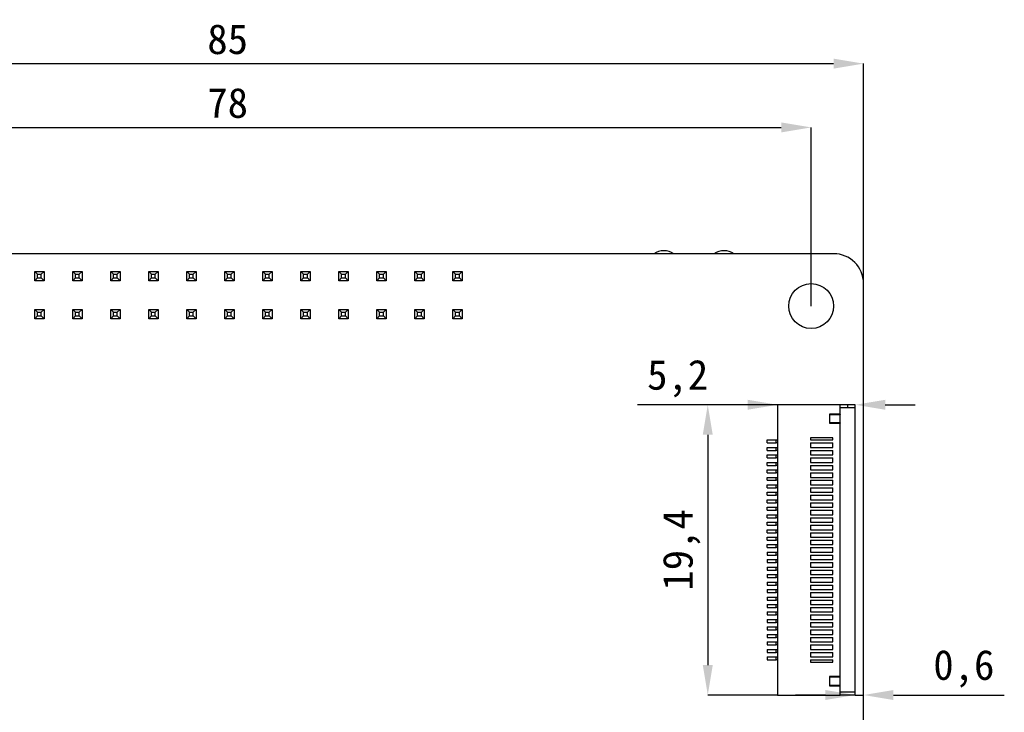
# Model space of a CAD drawing. Header units: millimetres. Extents: x 1690 to 1902, y 2170 to 2414.
# Tile 33 of 35: x 1734 to 1799, y 2368 to 2414. Entities that reach past the tile are written whole.
import ezdxf

# ---------------------------------------------------------------- set-up
doc = ezdxf.new("R2010")
doc.units = ezdxf.units.MM
doc.styles.add('黑体高度2mm', font='simhei.ttf', dxfattribs={"height": 2})
doc.dimstyles.new('红色高度2mm', dxfattribs={"dimtxt": 2, "dimasz": 2, "dimexe": 0, "dimexo": 0, "dimtad": 1, "dimdec": 1, "dimtxsty": '黑体高度2mm', "dimcen": 2.5, "dimclrd": 1, "dimclre": 1, "dimclrt": 1, "dimadec": 0, "dimazin": 0, "dimtfac": 1, "dimtdec": 1, "dimtmove": 0, "dimatfit": 3, "dimfxl": 1, "dimarcsym": 0})

# ---------------------------------------------------------------- blocks, each defined once
blk = doc.blocks.new('*D47')
at = {"color": 1, "lineweight": -2, "transparency": 16777216}
for p, q in [((1708.418, 2394.697), (1708.418, 2406.637)), ((1710.418, 2406.637), (1784.418, 2406.637)), ((1786.418, 2394.697), (1786.418, 2406.637))]:
    blk.add_line(p, q, dxfattribs=at)
at = {"color": 1, "transparency": 16777216}
for points in [[(1710.418, 2406.971), (1710.418, 2406.304), (1708.418, 2406.637)], [(1784.418, 2406.971), (1784.418, 2406.304), (1786.418, 2406.637)]]:
    blk.add_solid(points, dxfattribs=at)
at = {"layer": 'Defpoints', "color": 0, "transparency": 16777216}
for p in [(1786.418, 2406.637), (1708.418, 2394.697), (1786.418, 2394.697)]:
    blk.add_point(p, dxfattribs=at)
at = {"color": 1, "transparency": 16777216, "insert": (1747.418, 2408.262), "char_height": 2, "attachment_point": 5, "style": '黑体高度2mm'}
blk.add_mtext('78', dxfattribs=at)
blk = doc.blocks.new('*D50')
at = {"color": 1, "lineweight": -2, "transparency": 16777216}
for p, q in [((1704.918, 2396.197), (1704.918, 2410.899)), ((1706.918, 2410.899), (1787.918, 2410.899)), ((1789.918, 2396.197), (1789.918, 2410.899))]:
    blk.add_line(p, q, dxfattribs=at)
at = {"color": 1, "transparency": 16777216}
for points in [[(1706.918, 2411.233), (1706.918, 2410.566), (1704.918, 2410.899)], [(1787.918, 2411.233), (1787.918, 2410.566), (1789.918, 2410.899)]]:
    blk.add_solid(points, dxfattribs=at)
at = {"layer": 'Defpoints', "color": 0, "transparency": 16777216}
for p in [(1789.918, 2410.899), (1704.918, 2396.197), (1789.918, 2396.197)]:
    blk.add_point(p, dxfattribs=at)
at = {"color": 1, "transparency": 16777216, "insert": (1747.418, 2412.524), "char_height": 2, "attachment_point": 5, "style": '黑体高度2mm'}
blk.add_mtext('85', dxfattribs=at)
blk = doc.blocks.new('*D62')
at = {"color": 1, "lineweight": -2, "transparency": 16777216}
for p, q in [((1782.168, 2388.097), (1774.817, 2388.097)), ((1789.368, 2388.097), (1784.168, 2388.097)), ((1791.368, 2388.097), (1793.368, 2388.097))]:
    blk.add_line(p, q, dxfattribs=at)
at = {"color": 1, "transparency": 16777216}
for points in [[(1782.168, 2388.431), (1782.168, 2387.764), (1784.168, 2388.097)], [(1791.368, 2388.431), (1791.368, 2387.764), (1789.368, 2388.097)]]:
    blk.add_solid(points, dxfattribs=at)
at = {"layer": 'Defpoints', "color": 0, "transparency": 16777216}
for p in [(1784.168, 2388.097), (1784.168, 2388.097), (1789.368, 2388.097)]:
    blk.add_point(p, dxfattribs=at)
at = {"color": 1, "transparency": 16777216, "insert": (1777.493, 2389.846), "char_height": 2, "attachment_point": 5, "style": '黑体高度2mm'}
blk.add_mtext('5,2', dxfattribs=at)
blk = doc.blocks.new('*D63')
at = {"color": 1, "lineweight": -2, "transparency": 16777216}
for p, q in [((1784.168, 2388.097), (1779.506, 2388.097)), ((1779.506, 2386.097), (1779.506, 2370.697)), ((1784.168, 2368.697), (1779.506, 2368.697))]:
    blk.add_line(p, q, dxfattribs=at)
at = {"color": 1, "transparency": 16777216}
for points in [[(1779.173, 2386.097), (1779.839, 2386.097), (1779.506, 2388.097)], [(1779.173, 2370.697), (1779.839, 2370.697), (1779.506, 2368.697)]]:
    blk.add_solid(points, dxfattribs=at)
at = {"layer": 'Defpoints', "color": 0, "transparency": 16777216}
for p in [(1784.168, 2388.097), (1779.506, 2368.697), (1784.168, 2368.697)]:
    blk.add_point(p, dxfattribs=at)
at = {"color": 1, "transparency": 16777216, "insert": (1777.757, 2378.397), "char_height": 2, "attachment_point": 5, "rotation": 90, "style": '黑体高度2mm'}
blk.add_mtext('19,4', dxfattribs=at)
blk = doc.blocks.new('*D64')
at = {"color": 1, "lineweight": -2, "transparency": 16777216}
for p, q in [((1787.368, 2368.697), (1785.368, 2368.697)), ((1789.368, 2368.697), (1789.918, 2368.697)), ((1791.918, 2368.697), (1799.326, 2368.697))]:
    blk.add_line(p, q, dxfattribs=at)
at = {"color": 1, "transparency": 16777216}
for points in [[(1787.368, 2369.031), (1787.368, 2368.364), (1789.368, 2368.697)], [(1791.918, 2369.031), (1791.918, 2368.364), (1789.918, 2368.697)]]:
    blk.add_solid(points, dxfattribs=at)
at = {"layer": 'Defpoints', "color": 0, "transparency": 16777216}
for p in [(1789.368, 2368.697), (1789.918, 2368.697), (1789.918, 2368.697)]:
    blk.add_point(p, dxfattribs=at)
at = {"color": 1, "transparency": 16777216, "insert": (1796.622, 2370.452), "char_height": 2, "attachment_point": 5, "style": '黑体高度2mm'}
blk.add_mtext('0,6', dxfattribs=at)

msp = doc.modelspace()

# ---------------------------------------------------------------- linework, layer by layer
at = {"color": 7, "linetype": 'Continuous', "lineweight": 25}
for p, q in [((1787.918, 2398.197), (1706.918, 2398.197)), ((1734.523, 2396.383), (1734.523, 2397.013)), ((1734.713, 2396.822), (1734.523, 2397.013)), ((1734.523, 2397.013), (1735.153, 2397.013)), ((1734.713, 2396.572), (1734.713, 2396.822)), ((1734.713, 2396.822), (1734.963, 2396.822)), ((1734.963, 2396.822), (1735.153, 2397.013)), ((1734.963, 2396.572), (1734.963, 2396.822)), ((1735.153, 2397.013), (1735.153, 2396.383)), ((1737.063, 2396.383), (1737.063, 2397.013)), ((1737.253, 2396.822), (1737.063, 2397.013)), ((1737.063, 2397.013), (1737.693, 2397.013)), ((1737.253, 2396.572), (1737.253, 2396.822)), ((1737.253, 2396.822), (1737.503, 2396.822)), ((1737.503, 2396.822), (1737.693, 2397.013)), ((1737.503, 2396.572), (1737.503, 2396.822)), ((1737.693, 2397.013), (1737.693, 2396.383)), ((1739.603, 2396.383), (1739.603, 2397.013)), ((1739.793, 2396.822), (1739.603, 2397.013)), ((1739.603, 2397.013), (1740.233, 2397.013)), ((1739.793, 2396.572), (1739.793, 2396.822)), ((1739.793, 2396.822), (1740.043, 2396.822)), ((1740.043, 2396.822), (1740.233, 2397.013)), ((1740.043, 2396.572), (1740.043, 2396.822)), ((1740.233, 2397.013), (1740.233, 2396.383)), ((1742.143, 2396.383), (1742.143, 2397.013)), ((1742.333, 2396.822), (1742.143, 2397.013)), ((1742.143, 2397.013), (1742.773, 2397.013)), ((1742.333, 2396.572), (1742.333, 2396.822)), ((1742.333, 2396.822), (1742.583, 2396.822)), ((1742.583, 2396.822), (1742.773, 2397.013)), ((1742.583, 2396.572), (1742.583, 2396.822)), ((1742.773, 2397.013), (1742.773, 2396.383)), ((1744.683, 2396.383), (1744.683, 2397.013)), ((1744.873, 2396.822), (1744.683, 2397.013)), ((1744.683, 2397.013), (1745.313, 2397.013)), ((1744.873, 2396.572), (1744.873, 2396.822)), ((1744.873, 2396.822), (1745.123, 2396.822)), ((1745.123, 2396.822), (1745.313, 2397.013)), ((1745.123, 2396.572), (1745.123, 2396.822)), ((1745.313, 2397.013), (1745.313, 2396.383)), ((1747.223, 2396.383), (1747.223, 2397.013)), ((1747.413, 2396.822), (1747.223, 2397.013)), ((1747.223, 2397.013), (1747.853, 2397.013)), ((1747.413, 2396.572), (1747.413, 2396.822)), ((1747.413, 2396.822), (1747.663, 2396.822)), ((1747.663, 2396.822), (1747.853, 2397.013)), ((1747.663, 2396.572), (1747.663, 2396.822)), ((1747.853, 2397.013), (1747.853, 2396.383)), ((1749.763, 2396.383), (1749.763, 2397.013)), ((1749.953, 2396.822), (1749.763, 2397.013)), ((1749.763, 2397.013), (1750.393, 2397.013)), ((1749.953, 2396.572), (1749.953, 2396.822)), ((1749.953, 2396.822), (1750.203, 2396.822)), ((1750.203, 2396.822), (1750.393, 2397.013)), ((1750.203, 2396.572), (1750.203, 2396.822)), ((1750.393, 2397.013), (1750.393, 2396.383)), ((1752.303, 2396.383), (1752.303, 2397.013)), ((1752.493, 2396.822), (1752.303, 2397.013)), ((1752.303, 2397.013), (1752.933, 2397.013)), ((1752.493, 2396.572), (1752.493, 2396.822)), ((1752.493, 2396.822), (1752.743, 2396.822)), ((1752.743, 2396.822), (1752.933, 2397.013)), ((1752.743, 2396.572), (1752.743, 2396.822)), ((1752.933, 2397.013), (1752.933, 2396.383)), ((1754.843, 2396.383), (1754.843, 2397.013)), ((1755.033, 2396.822), (1754.843, 2397.013)), ((1754.843, 2397.013), (1755.473, 2397.013)), ((1755.033, 2396.572), (1755.033, 2396.822)), ((1755.033, 2396.822), (1755.283, 2396.822)), ((1755.283, 2396.822), (1755.473, 2397.013)), ((1755.283, 2396.572), (1755.283, 2396.822)), ((1755.473, 2397.013), (1755.473, 2396.383)), ((1757.383, 2396.383), (1757.383, 2397.013)), ((1757.573, 2396.822), (1757.383, 2397.013)), ((1757.383, 2397.013), (1758.013, 2397.013)), ((1757.573, 2396.572), (1757.573, 2396.822)), ((1757.573, 2396.822), (1757.823, 2396.822)), ((1757.823, 2396.822), (1758.013, 2397.013)), ((1757.823, 2396.572), (1757.823, 2396.822)), ((1758.013, 2397.013), (1758.013, 2396.383)), ((1759.923, 2396.383), (1759.923, 2397.013)), ((1760.113, 2396.822), (1759.923, 2397.013)), ((1759.923, 2397.013), (1760.553, 2397.013)), ((1760.113, 2396.572), (1760.113, 2396.822)), ((1760.113, 2396.822), (1760.363, 2396.822)), ((1760.363, 2396.822), (1760.553, 2397.013)), ((1760.363, 2396.572), (1760.363, 2396.822)), ((1760.553, 2397.013), (1760.553, 2396.383)), ((1762.463, 2396.383), (1762.463, 2397.013)), ((1762.653, 2396.822), (1762.463, 2397.013)), ((1762.463, 2397.013), (1763.093, 2397.013)), ((1762.653, 2396.572), (1762.653, 2396.822)), ((1762.653, 2396.822), (1762.903, 2396.822)), ((1762.903, 2396.822), (1763.093, 2397.013)), ((1762.903, 2396.572), (1762.903, 2396.822)), ((1763.093, 2397.013), (1763.093, 2396.383)), ((1734.523, 2396.383), (1734.713, 2396.572)), ((1735.153, 2396.383), (1734.523, 2396.383)), ((1734.523, 2396.383), (1734.523, 2396.383)), ((1734.713, 2396.572), (1734.963, 2396.572)), ((1735.153, 2396.383), (1734.963, 2396.572)), ((1735.153, 2396.383), (1735.153, 2396.383)), ((1737.063, 2396.383), (1737.253, 2396.572)), ((1737.693, 2396.383), (1737.063, 2396.383)), ((1737.063, 2396.383), (1737.063, 2396.383)), ((1737.253, 2396.572), (1737.503, 2396.572)), ((1737.693, 2396.383), (1737.503, 2396.572)), ((1737.693, 2396.383), (1737.693, 2396.383)), ((1739.603, 2396.383), (1739.793, 2396.572)), ((1740.233, 2396.383), (1739.603, 2396.383)), ((1739.603, 2396.383), (1739.603, 2396.383)), ((1739.793, 2396.572), (1740.043, 2396.572)), ((1740.233, 2396.383), (1740.043, 2396.572)), ((1740.233, 2396.383), (1740.233, 2396.383)), ((1742.143, 2396.383), (1742.333, 2396.572)), ((1742.773, 2396.383), (1742.143, 2396.383)), ((1742.143, 2396.383), (1742.143, 2396.383)), ((1742.333, 2396.572), (1742.583, 2396.572)), ((1742.773, 2396.383), (1742.583, 2396.572)), ((1742.773, 2396.383), (1742.773, 2396.383)), ((1744.683, 2396.383), (1744.873, 2396.572)), ((1745.313, 2396.383), (1744.683, 2396.383)), ((1744.683, 2396.383), (1744.683, 2396.383)), ((1744.873, 2396.572), (1745.123, 2396.572)), ((1745.313, 2396.383), (1745.123, 2396.572)), ((1745.313, 2396.383), (1745.313, 2396.383)), ((1747.223, 2396.383), (1747.413, 2396.572)), ((1747.853, 2396.383), (1747.223, 2396.383)), ((1747.223, 2396.383), (1747.223, 2396.383)), ((1747.413, 2396.572), (1747.663, 2396.572)), ((1747.853, 2396.383), (1747.663, 2396.572)), ((1747.853, 2396.383), (1747.853, 2396.383)), ((1749.763, 2396.383), (1749.953, 2396.572)), ((1750.393, 2396.383), (1749.763, 2396.383)), ((1749.763, 2396.383), (1749.763, 2396.383)), ((1749.953, 2396.572), (1750.203, 2396.572)), ((1750.393, 2396.383), (1750.203, 2396.572)), ((1750.393, 2396.383), (1750.393, 2396.383)), ((1752.303, 2396.383), (1752.493, 2396.572)), ((1752.933, 2396.383), (1752.303, 2396.383)), ((1752.303, 2396.383), (1752.303, 2396.383)), ((1752.493, 2396.572), (1752.743, 2396.572)), ((1752.933, 2396.383), (1752.743, 2396.572)), ((1752.933, 2396.383), (1752.933, 2396.383)), ((1754.843, 2396.383), (1755.033, 2396.572)), ((1755.473, 2396.383), (1754.843, 2396.383)), ((1754.843, 2396.383), (1754.843, 2396.383)), ((1755.033, 2396.572), (1755.283, 2396.572)), ((1755.473, 2396.383), (1755.283, 2396.572)), ((1755.473, 2396.383), (1755.473, 2396.383)), ((1757.383, 2396.383), (1757.573, 2396.572)), ((1758.013, 2396.383), (1757.383, 2396.383)), ((1757.383, 2396.383), (1757.383, 2396.383)), ((1757.573, 2396.572), (1757.823, 2396.572)), ((1758.013, 2396.383), (1757.823, 2396.572)), ((1758.013, 2396.383), (1758.013, 2396.383)), ((1759.923, 2396.383), (1760.113, 2396.572)), ((1760.553, 2396.383), (1759.923, 2396.383)), ((1759.923, 2396.383), (1759.923, 2396.383)), ((1760.113, 2396.572), (1760.363, 2396.572)), ((1760.553, 2396.383), (1760.363, 2396.572)), ((1760.553, 2396.383), (1760.553, 2396.383)), ((1762.463, 2396.383), (1762.653, 2396.572)), ((1763.093, 2396.383), (1762.463, 2396.383)), ((1762.463, 2396.383), (1762.463, 2396.383)), ((1762.653, 2396.572), (1762.903, 2396.572)), ((1763.093, 2396.383), (1762.903, 2396.572)), ((1763.093, 2396.383), (1763.093, 2396.383)), ((1789.918, 2344.197), (1789.918, 2396.197)), ((1734.523, 2393.843), (1734.523, 2394.473)), ((1734.713, 2394.282), (1734.523, 2394.473)), ((1734.523, 2394.473), (1735.153, 2394.473)), ((1734.713, 2394.032), (1734.713, 2394.282)), ((1734.713, 2394.282), (1734.963, 2394.282)), ((1734.963, 2394.282), (1735.153, 2394.473)), ((1734.963, 2394.032), (1734.963, 2394.282)), ((1735.153, 2394.473), (1735.153, 2393.843)), ((1737.063, 2393.843), (1737.063, 2394.473)), ((1737.253, 2394.282), (1737.063, 2394.473)), ((1737.063, 2394.473), (1737.693, 2394.473)), ((1737.253, 2394.032), (1737.253, 2394.282)), ((1737.253, 2394.282), (1737.503, 2394.282)), ((1737.503, 2394.282), (1737.693, 2394.473)), ((1737.503, 2394.032), (1737.503, 2394.282)), ((1737.693, 2394.473), (1737.693, 2393.843)), ((1739.603, 2393.843), (1739.603, 2394.473)), ((1739.793, 2394.282), (1739.603, 2394.473)), ((1739.603, 2394.473), (1740.233, 2394.473)), ((1739.793, 2394.032), (1739.793, 2394.282)), ((1739.793, 2394.282), (1740.043, 2394.282)), ((1740.043, 2394.282), (1740.233, 2394.473)), ((1740.043, 2394.032), (1740.043, 2394.282)), ((1740.233, 2394.473), (1740.233, 2393.843)), ((1742.143, 2393.843), (1742.143, 2394.473)), ((1742.333, 2394.282), (1742.143, 2394.473)), ((1742.143, 2394.473), (1742.773, 2394.473)), ((1742.333, 2394.032), (1742.333, 2394.282)), ((1742.333, 2394.282), (1742.583, 2394.282)), ((1742.583, 2394.282), (1742.773, 2394.473)), ((1742.583, 2394.032), (1742.583, 2394.282)), ((1742.773, 2394.473), (1742.773, 2393.843)), ((1744.683, 2393.843), (1744.683, 2394.473)), ((1744.873, 2394.282), (1744.683, 2394.473)), ((1744.683, 2394.473), (1745.313, 2394.473)), ((1744.873, 2394.032), (1744.873, 2394.282)), ((1744.873, 2394.282), (1745.123, 2394.282)), ((1745.123, 2394.282), (1745.313, 2394.473)), ((1745.123, 2394.032), (1745.123, 2394.282)), ((1745.313, 2394.473), (1745.313, 2393.843)), ((1747.223, 2393.843), (1747.223, 2394.473)), ((1747.413, 2394.282), (1747.223, 2394.473)), ((1747.223, 2394.473), (1747.853, 2394.473)), ((1747.413, 2394.032), (1747.413, 2394.282)), ((1747.413, 2394.282), (1747.663, 2394.282)), ((1747.663, 2394.282), (1747.853, 2394.473)), ((1747.663, 2394.032), (1747.663, 2394.282)), ((1747.853, 2394.473), (1747.853, 2393.843)), ((1749.763, 2393.843), (1749.763, 2394.473)), ((1749.953, 2394.282), (1749.763, 2394.473)), ((1749.763, 2394.473), (1750.393, 2394.473)), ((1749.953, 2394.032), (1749.953, 2394.282)), ((1749.953, 2394.282), (1750.203, 2394.282)), ((1750.203, 2394.282), (1750.393, 2394.473)), ((1750.203, 2394.032), (1750.203, 2394.282)), ((1750.393, 2394.473), (1750.393, 2393.843)), ((1752.303, 2393.843), (1752.303, 2394.473)), ((1752.493, 2394.282), (1752.303, 2394.473)), ((1752.303, 2394.473), (1752.933, 2394.473)), ((1752.493, 2394.032), (1752.493, 2394.282)), ((1752.493, 2394.282), (1752.743, 2394.282)), ((1752.743, 2394.282), (1752.933, 2394.473)), ((1752.743, 2394.032), (1752.743, 2394.282)), ((1752.933, 2394.473), (1752.933, 2393.843)), ((1754.843, 2393.843), (1754.843, 2394.473)), ((1755.033, 2394.282), (1754.843, 2394.473)), ((1754.843, 2394.473), (1755.473, 2394.473)), ((1755.033, 2394.032), (1755.033, 2394.282)), ((1755.033, 2394.282), (1755.283, 2394.282)), ((1755.283, 2394.282), (1755.473, 2394.473)), ((1755.283, 2394.032), (1755.283, 2394.282)), ((1755.473, 2394.473), (1755.473, 2393.843)), ((1757.383, 2393.843), (1757.383, 2394.473)), ((1757.573, 2394.282), (1757.383, 2394.473)), ((1757.383, 2394.473), (1758.013, 2394.473)), ((1757.573, 2394.032), (1757.573, 2394.282)), ((1757.573, 2394.282), (1757.823, 2394.282)), ((1757.823, 2394.282), (1758.013, 2394.473)), ((1757.823, 2394.032), (1757.823, 2394.282)), ((1758.013, 2394.473), (1758.013, 2393.843)), ((1759.923, 2393.843), (1759.923, 2394.473)), ((1760.113, 2394.282), (1759.923, 2394.473)), ((1759.923, 2394.473), (1760.553, 2394.473)), ((1760.113, 2394.032), (1760.113, 2394.282)), ((1760.113, 2394.282), (1760.363, 2394.282)), ((1760.363, 2394.282), (1760.553, 2394.473)), ((1760.363, 2394.032), (1760.363, 2394.282)), ((1760.553, 2394.473), (1760.553, 2393.843)), ((1762.463, 2393.843), (1762.463, 2394.473)), ((1762.653, 2394.282), (1762.463, 2394.473)), ((1762.463, 2394.473), (1763.093, 2394.473)), ((1762.653, 2394.032), (1762.653, 2394.282)), ((1762.653, 2394.282), (1762.903, 2394.282)), ((1762.903, 2394.282), (1763.093, 2394.473)), ((1762.903, 2394.032), (1762.903, 2394.282)), ((1763.093, 2394.473), (1763.093, 2393.843)), ((1734.523, 2393.843), (1734.713, 2394.032)), ((1735.153, 2393.843), (1734.523, 2393.843)), ((1734.523, 2393.843), (1734.523, 2393.843)), ((1734.713, 2394.032), (1734.963, 2394.032)), ((1735.153, 2393.843), (1734.963, 2394.032)), ((1735.153, 2393.843), (1735.153, 2393.843)), ((1737.063, 2393.843), (1737.253, 2394.032)), ((1737.693, 2393.843), (1737.063, 2393.843)), ((1737.063, 2393.843), (1737.063, 2393.843)), ((1737.253, 2394.032), (1737.503, 2394.032)), ((1737.693, 2393.843), (1737.503, 2394.032)), ((1737.693, 2393.843), (1737.693, 2393.843)), ((1739.603, 2393.843), (1739.793, 2394.032)), ((1740.233, 2393.843), (1739.603, 2393.843)), ((1739.603, 2393.843), (1739.603, 2393.843)), ((1739.793, 2394.032), (1740.043, 2394.032)), ((1740.233, 2393.843), (1740.043, 2394.032)), ((1740.233, 2393.843), (1740.233, 2393.843)), ((1742.143, 2393.843), (1742.333, 2394.032)), ((1742.773, 2393.843), (1742.143, 2393.843)), ((1742.143, 2393.843), (1742.143, 2393.843)), ((1742.333, 2394.032), (1742.583, 2394.032)), ((1742.773, 2393.843), (1742.583, 2394.032)), ((1742.773, 2393.843), (1742.773, 2393.843)), ((1744.683, 2393.843), (1744.873, 2394.032)), ((1745.313, 2393.843), (1744.683, 2393.843)), ((1744.683, 2393.843), (1744.683, 2393.843)), ((1744.873, 2394.032), (1745.123, 2394.032)), ((1745.313, 2393.843), (1745.123, 2394.032)), ((1745.313, 2393.843), (1745.313, 2393.843)), ((1747.223, 2393.843), (1747.413, 2394.032)), ((1747.853, 2393.843), (1747.223, 2393.843)), ((1747.223, 2393.843), (1747.223, 2393.843)), ((1747.413, 2394.032), (1747.663, 2394.032)), ((1747.853, 2393.843), (1747.663, 2394.032)), ((1747.853, 2393.843), (1747.853, 2393.843)), ((1749.763, 2393.843), (1749.953, 2394.032)), ((1750.393, 2393.843), (1749.763, 2393.843)), ((1749.763, 2393.843), (1749.763, 2393.843)), ((1749.953, 2394.032), (1750.203, 2394.032)), ((1750.393, 2393.843), (1750.203, 2394.032)), ((1750.393, 2393.843), (1750.393, 2393.843)), ((1752.303, 2393.843), (1752.493, 2394.032)), ((1752.933, 2393.843), (1752.303, 2393.843)), ((1752.303, 2393.843), (1752.303, 2393.843)), ((1752.493, 2394.032), (1752.743, 2394.032)), ((1752.933, 2393.843), (1752.743, 2394.032)), ((1752.933, 2393.843), (1752.933, 2393.843)), ((1754.843, 2393.843), (1755.033, 2394.032)), ((1755.473, 2393.843), (1754.843, 2393.843)), ((1754.843, 2393.843), (1754.843, 2393.843)), ((1755.033, 2394.032), (1755.283, 2394.032)), ((1755.473, 2393.843), (1755.283, 2394.032)), ((1755.473, 2393.843), (1755.473, 2393.843)), ((1757.383, 2393.843), (1757.573, 2394.032)), ((1758.013, 2393.843), (1757.383, 2393.843)), ((1757.383, 2393.843), (1757.383, 2393.843)), ((1757.573, 2394.032), (1757.823, 2394.032)), ((1758.013, 2393.843), (1757.823, 2394.032)), ((1758.013, 2393.843), (1758.013, 2393.843)), ((1759.923, 2393.843), (1760.113, 2394.032)), ((1760.553, 2393.843), (1759.923, 2393.843)), ((1759.923, 2393.843), (1759.923, 2393.843)), ((1760.113, 2394.032), (1760.363, 2394.032)), ((1760.553, 2393.843), (1760.363, 2394.032)), ((1760.553, 2393.843), (1760.553, 2393.843)), ((1762.463, 2393.843), (1762.653, 2394.032)), ((1763.093, 2393.843), (1762.463, 2393.843)), ((1762.463, 2393.843), (1762.463, 2393.843)), ((1762.653, 2394.032), (1762.903, 2394.032)), ((1763.093, 2393.843), (1762.903, 2394.032)), ((1763.093, 2393.843), (1763.093, 2393.843)), ((1784.168, 2388.097), (1784.168, 2368.697)), ((1788.346, 2388.097), (1784.168, 2388.097)), ((1788.346, 2387.477), (1788.346, 2388.097)), ((1788.848, 2388.097), (1788.346, 2388.097)), ((1788.366, 2368.897), (1788.366, 2387.897)), ((1789.368, 2387.897), (1788.366, 2387.897)), ((1788.848, 2388.097), (1788.848, 2387.897)), ((1788.868, 2387.897), (1788.868, 2388.097)), ((1789.368, 2388.097), (1788.868, 2388.097)), ((1789.368, 2387.897), (1789.368, 2388.097)), ((1789.368, 2368.897), (1789.368, 2387.897)), ((1788.346, 2387.477), (1787.652, 2387.477)), ((1787.652, 2387.477), (1787.652, 2386.859)), ((1787.652, 2386.859), (1788.346, 2386.859)), ((1787.672, 2387.457), (1788.346, 2387.457)), ((1787.672, 2386.879), (1787.672, 2387.457)), ((1788.346, 2386.879), (1787.672, 2386.879)), ((1788.346, 2387.477), (1788.346, 2387.457)), ((1788.346, 2386.879), (1788.346, 2387.457)), ((1788.346, 2386.879), (1788.346, 2386.859)), ((1788.346, 2369.936), (1788.346, 2386.859)), ((1783.468, 2385.547), (1783.468, 2385.747)), ((1783.468, 2385.747), (1784.068, 2385.747)), ((1783.468, 2385.547), (1784.068, 2385.547)), ((1784.068, 2385.547), (1784.068, 2385.747)), ((1784.068, 2385.747), (1784.168, 2385.747)), ((1784.168, 2385.547), (1784.068, 2385.547)), ((1787.868, 2385.897), (1786.368, 2385.897)), ((1786.368, 2385.897), (1786.368, 2385.747)), ((1786.368, 2385.747), (1787.868, 2385.747)), ((1786.368, 2385.547), (1787.868, 2385.547)), ((1786.368, 2385.547), (1786.368, 2385.247)), ((1787.868, 2385.747), (1787.868, 2385.897)), ((1787.868, 2385.247), (1787.868, 2385.547)), ((1783.468, 2385.047), (1783.468, 2385.247)), ((1783.468, 2385.247), (1784.068, 2385.247)), ((1783.468, 2385.047), (1784.068, 2385.047)), ((1784.068, 2385.047), (1784.068, 2385.247)), ((1784.068, 2385.247), (1784.168, 2385.247)), ((1784.168, 2385.047), (1784.068, 2385.047)), ((1786.368, 2385.247), (1787.868, 2385.247)), ((1786.368, 2385.047), (1787.868, 2385.047)), ((1786.368, 2385.047), (1786.368, 2384.747)), ((1787.868, 2384.747), (1787.868, 2385.047)), ((1783.468, 2384.547), (1783.468, 2384.747)), ((1783.468, 2384.747), (1784.068, 2384.747)), ((1783.468, 2384.547), (1784.068, 2384.547)), ((1783.468, 2384.047), (1783.468, 2384.247)), ((1783.468, 2384.247), (1784.068, 2384.247)), ((1784.068, 2384.547), (1784.068, 2384.747)), ((1784.068, 2384.747), (1784.168, 2384.747)), ((1784.168, 2384.547), (1784.068, 2384.547)), ((1784.068, 2384.047), (1784.068, 2384.247)), ((1784.068, 2384.247), (1784.168, 2384.247)), ((1786.368, 2384.747), (1787.868, 2384.747)), ((1786.368, 2384.547), (1787.868, 2384.547)), ((1786.368, 2384.547), (1786.368, 2384.247)), ((1786.368, 2384.247), (1787.868, 2384.247)), ((1787.868, 2384.247), (1787.868, 2384.547)), ((1783.468, 2384.047), (1784.068, 2384.047)), ((1783.468, 2383.547), (1783.468, 2383.747)), ((1783.468, 2383.747), (1784.068, 2383.747)), ((1783.468, 2383.547), (1784.068, 2383.547)), ((1784.168, 2384.047), (1784.068, 2384.047)), ((1784.068, 2383.547), (1784.068, 2383.747)), ((1784.068, 2383.747), (1784.168, 2383.747)), ((1784.168, 2383.547), (1784.068, 2383.547)), ((1786.368, 2384.047), (1787.868, 2384.047)), ((1786.368, 2384.047), (1786.368, 2383.747)), ((1786.368, 2383.747), (1787.868, 2383.747)), ((1786.368, 2383.547), (1787.868, 2383.547)), ((1786.368, 2383.547), (1786.368, 2383.247)), ((1787.868, 2383.747), (1787.868, 2384.047)), ((1787.868, 2383.247), (1787.868, 2383.547)), ((1783.468, 2383.047), (1783.468, 2383.247)), ((1783.468, 2383.247), (1784.068, 2383.247)), ((1783.468, 2383.047), (1784.068, 2383.047)), ((1784.068, 2383.047), (1784.068, 2383.247)), ((1784.068, 2383.247), (1784.168, 2383.247)), ((1784.168, 2383.047), (1784.068, 2383.047)), ((1786.368, 2383.247), (1787.868, 2383.247)), ((1786.368, 2383.047), (1787.868, 2383.047)), ((1786.368, 2383.047), (1786.368, 2382.747)), ((1787.868, 2382.747), (1787.868, 2383.047)), ((1783.468, 2382.547), (1783.468, 2382.747)), ((1783.468, 2382.747), (1784.068, 2382.747)), ((1783.468, 2382.547), (1784.068, 2382.547)), ((1783.468, 2382.047), (1783.468, 2382.247)), ((1783.468, 2382.247), (1784.068, 2382.247)), ((1784.068, 2382.547), (1784.068, 2382.747)), ((1784.068, 2382.747), (1784.168, 2382.747)), ((1784.168, 2382.547), (1784.068, 2382.547)), ((1784.068, 2382.047), (1784.068, 2382.247)), ((1784.068, 2382.247), (1784.168, 2382.247)), ((1786.368, 2382.747), (1787.868, 2382.747)), ((1786.368, 2382.547), (1787.868, 2382.547)), ((1786.368, 2382.547), (1786.368, 2382.247)), ((1786.368, 2382.247), (1787.868, 2382.247)), ((1787.868, 2382.247), (1787.868, 2382.547)), ((1783.468, 2382.047), (1784.068, 2382.047)), ((1783.468, 2381.547), (1783.468, 2381.747)), ((1783.468, 2381.747), (1784.068, 2381.747)), ((1784.168, 2382.047), (1784.068, 2382.047)), ((1784.068, 2381.547), (1784.068, 2381.747)), ((1784.068, 2381.747), (1784.168, 2381.747)), ((1786.368, 2382.047), (1787.868, 2382.047)), ((1786.368, 2382.047), (1786.368, 2381.747)), ((1786.368, 2381.747), (1787.868, 2381.747)), ((1787.868, 2381.747), (1787.868, 2382.047)), ((1783.468, 2381.547), (1784.068, 2381.547)), ((1783.468, 2381.047), (1783.468, 2381.247)), ((1783.468, 2381.247), (1784.068, 2381.247)), ((1783.468, 2381.047), (1784.068, 2381.047)), ((1784.168, 2381.547), (1784.068, 2381.547)), ((1784.068, 2381.047), (1784.068, 2381.247)), ((1784.068, 2381.247), (1784.168, 2381.247)), ((1784.168, 2381.047), (1784.068, 2381.047)), ((1786.368, 2381.547), (1787.868, 2381.547)), ((1786.368, 2381.547), (1786.368, 2381.247)), ((1786.368, 2381.247), (1787.868, 2381.247)), ((1786.368, 2381.047), (1787.868, 2381.047)), ((1786.368, 2381.047), (1786.368, 2380.747)), ((1787.868, 2381.247), (1787.868, 2381.547)), ((1787.868, 2380.747), (1787.868, 2381.047)), ((1783.468, 2380.547), (1783.468, 2380.747)), ((1783.468, 2380.747), (1784.068, 2380.747)), ((1783.468, 2380.547), (1784.068, 2380.547)), ((1784.068, 2380.547), (1784.068, 2380.747)), ((1784.068, 2380.747), (1784.168, 2380.747)), ((1784.168, 2380.547), (1784.068, 2380.547)), ((1786.368, 2380.747), (1787.868, 2380.747)), ((1786.368, 2380.547), (1787.868, 2380.547)), ((1786.368, 2380.547), (1786.368, 2380.247)), ((1787.868, 2380.247), (1787.868, 2380.547)), ((1783.468, 2380.047), (1783.468, 2380.247)), ((1783.468, 2380.247), (1784.068, 2380.247)), ((1783.468, 2380.047), (1784.068, 2380.047)), ((1783.468, 2379.547), (1783.468, 2379.747)), ((1783.468, 2379.747), (1784.068, 2379.747)), ((1784.068, 2380.047), (1784.068, 2380.247)), ((1784.068, 2380.247), (1784.168, 2380.247)), ((1784.168, 2380.047), (1784.068, 2380.047)), ((1784.068, 2379.547), (1784.068, 2379.747)), ((1784.068, 2379.747), (1784.168, 2379.747)), ((1786.368, 2380.247), (1787.868, 2380.247)), ((1786.368, 2380.047), (1787.868, 2380.047)), ((1786.368, 2380.047), (1786.368, 2379.747)), ((1786.368, 2379.747), (1787.868, 2379.747)), ((1787.868, 2379.747), (1787.868, 2380.047)), ((1783.468, 2379.547), (1784.068, 2379.547)), ((1783.468, 2379.047), (1783.468, 2379.247)), ((1783.468, 2379.247), (1784.068, 2379.247)), ((1783.468, 2379.047), (1784.068, 2379.047)), ((1784.168, 2379.547), (1784.068, 2379.547)), ((1784.068, 2379.047), (1784.068, 2379.247)), ((1784.068, 2379.247), (1784.168, 2379.247)), ((1784.168, 2379.047), (1784.068, 2379.047)), ((1786.368, 2379.547), (1787.868, 2379.547)), ((1786.368, 2379.547), (1786.368, 2379.247)), ((1786.368, 2379.247), (1787.868, 2379.247)), ((1786.368, 2379.047), (1787.868, 2379.047)), ((1786.368, 2379.047), (1786.368, 2378.747)), ((1787.868, 2379.247), (1787.868, 2379.547)), ((1787.868, 2378.747), (1787.868, 2379.047)), ((1783.468, 2378.547), (1783.468, 2378.747)), ((1783.468, 2378.747), (1784.068, 2378.747)), ((1783.468, 2378.547), (1784.068, 2378.547)), ((1784.068, 2378.547), (1784.068, 2378.747)), ((1784.068, 2378.747), (1784.168, 2378.747)), ((1784.168, 2378.547), (1784.068, 2378.547)), ((1786.368, 2378.747), (1787.868, 2378.747)), ((1786.368, 2378.547), (1787.868, 2378.547)), ((1786.368, 2378.547), (1786.368, 2378.247)), ((1787.868, 2378.247), (1787.868, 2378.547)), ((1783.468, 2378.247), (1783.468, 2378.047)), ((1783.468, 2378.247), (1784.068, 2378.247)), ((1783.468, 2378.047), (1784.068, 2378.047)), ((1783.468, 2377.747), (1783.468, 2377.547)), ((1783.468, 2377.747), (1784.068, 2377.747)), ((1784.068, 2378.047), (1784.068, 2378.247)), ((1784.068, 2378.247), (1784.168, 2378.247)), ((1784.168, 2378.047), (1784.068, 2378.047)), ((1784.068, 2377.547), (1784.068, 2377.747)), ((1784.068, 2377.747), (1784.168, 2377.747)), ((1786.368, 2378.247), (1787.868, 2378.247)), ((1786.368, 2378.047), (1787.868, 2378.047)), ((1786.368, 2378.047), (1786.368, 2377.747)), ((1786.368, 2377.747), (1787.868, 2377.747)), ((1787.868, 2377.747), (1787.868, 2378.047)), ((1783.468, 2377.547), (1784.068, 2377.547)), ((1783.468, 2377.247), (1783.468, 2377.047)), ((1783.468, 2377.247), (1784.068, 2377.247)), ((1783.468, 2377.047), (1784.068, 2377.047)), ((1784.168, 2377.547), (1784.068, 2377.547)), ((1784.068, 2377.047), (1784.068, 2377.247)), ((1784.068, 2377.247), (1784.168, 2377.247)), ((1784.168, 2377.047), (1784.068, 2377.047)), ((1786.368, 2377.547), (1787.868, 2377.547)), ((1786.368, 2377.547), (1786.368, 2377.247)), ((1786.368, 2377.247), (1787.868, 2377.247)), ((1786.368, 2377.047), (1786.368, 2376.747)), ((1786.368, 2377.047), (1787.868, 2377.047)), ((1787.868, 2377.247), (1787.868, 2377.547)), ((1787.868, 2376.747), (1787.868, 2377.047)), ((1783.468, 2376.747), (1783.468, 2376.547)), ((1783.468, 2376.747), (1784.068, 2376.747)), ((1783.468, 2376.547), (1784.068, 2376.547)), ((1784.068, 2376.547), (1784.068, 2376.747)), ((1784.068, 2376.747), (1784.168, 2376.747)), ((1784.168, 2376.547), (1784.068, 2376.547)), ((1786.368, 2376.747), (1787.868, 2376.747)), ((1786.368, 2376.547), (1787.868, 2376.547)), ((1786.368, 2376.547), (1786.368, 2376.247)), ((1787.868, 2376.247), (1787.868, 2376.547)), ((1783.468, 2376.247), (1783.468, 2376.047)), ((1783.468, 2376.247), (1784.068, 2376.247)), ((1783.468, 2376.047), (1784.068, 2376.047)), ((1783.468, 2375.747), (1783.468, 2375.547)), ((1783.468, 2375.747), (1784.068, 2375.747)), ((1784.068, 2376.047), (1784.068, 2376.247)), ((1784.068, 2376.247), (1784.168, 2376.247)), ((1784.168, 2376.047), (1784.068, 2376.047)), ((1784.068, 2375.547), (1784.068, 2375.747)), ((1784.068, 2375.747), (1784.168, 2375.747)), ((1786.368, 2376.247), (1787.868, 2376.247)), ((1786.368, 2376.047), (1787.868, 2376.047)), ((1786.368, 2376.047), (1786.368, 2375.747)), ((1786.368, 2375.747), (1787.868, 2375.747)), ((1787.868, 2375.747), (1787.868, 2376.047)), ((1783.468, 2375.547), (1784.068, 2375.547)), ((1783.468, 2375.247), (1783.468, 2375.047)), ((1783.468, 2375.247), (1784.068, 2375.247)), ((1783.468, 2375.047), (1784.068, 2375.047)), ((1784.168, 2375.547), (1784.068, 2375.547)), ((1784.068, 2375.047), (1784.068, 2375.247)), ((1784.068, 2375.247), (1784.168, 2375.247)), ((1784.168, 2375.047), (1784.068, 2375.047)), ((1786.368, 2375.547), (1786.368, 2375.247)), ((1786.368, 2375.547), (1787.868, 2375.547)), ((1786.368, 2375.247), (1787.868, 2375.247)), ((1786.368, 2375.047), (1787.868, 2375.047)), ((1786.368, 2375.047), (1786.368, 2374.747)), ((1787.868, 2375.247), (1787.868, 2375.547)), ((1787.868, 2374.747), (1787.868, 2375.047)), ((1783.468, 2374.747), (1783.468, 2374.547)), ((1783.468, 2374.747), (1784.068, 2374.747)), ((1783.468, 2374.547), (1784.068, 2374.547)), ((1784.068, 2374.547), (1784.068, 2374.747)), ((1784.068, 2374.747), (1784.168, 2374.747)), ((1784.168, 2374.547), (1784.068, 2374.547)), ((1786.368, 2374.747), (1787.868, 2374.747)), ((1786.368, 2374.547), (1787.868, 2374.547)), ((1786.368, 2374.547), (1786.368, 2374.247)), ((1787.868, 2374.247), (1787.868, 2374.547)), ((1783.468, 2374.247), (1783.468, 2374.047)), ((1783.468, 2374.247), (1784.068, 2374.247)), ((1783.468, 2374.047), (1784.068, 2374.047)), ((1783.468, 2373.747), (1783.468, 2373.547)), ((1783.468, 2373.747), (1784.068, 2373.747)), ((1784.068, 2374.047), (1784.068, 2374.247)), ((1784.068, 2374.247), (1784.168, 2374.247)), ((1784.168, 2374.047), (1784.068, 2374.047)), ((1784.068, 2373.547), (1784.068, 2373.747)), ((1784.068, 2373.747), (1784.168, 2373.747)), ((1786.368, 2374.247), (1787.868, 2374.247)), ((1786.368, 2374.047), (1787.868, 2374.047)), ((1786.368, 2374.047), (1786.368, 2373.747)), ((1786.368, 2373.747), (1787.868, 2373.747)), ((1787.868, 2373.747), (1787.868, 2374.047)), ((1783.468, 2373.547), (1784.068, 2373.547)), ((1783.468, 2373.247), (1783.468, 2373.047)), ((1783.468, 2373.247), (1784.068, 2373.247)), ((1783.468, 2373.047), (1784.068, 2373.047)), ((1784.168, 2373.547), (1784.068, 2373.547)), ((1784.068, 2373.047), (1784.068, 2373.247)), ((1784.068, 2373.247), (1784.168, 2373.247)), ((1784.168, 2373.047), (1784.068, 2373.047)), ((1786.368, 2373.547), (1787.868, 2373.547)), ((1786.368, 2373.547), (1786.368, 2373.247)), ((1786.368, 2373.247), (1787.868, 2373.247)), ((1786.368, 2373.047), (1787.868, 2373.047)), ((1786.368, 2373.047), (1786.368, 2372.747)), ((1787.868, 2373.247), (1787.868, 2373.547)), ((1787.868, 2372.747), (1787.868, 2373.047)), ((1783.468, 2372.747), (1783.468, 2372.547)), ((1783.468, 2372.747), (1784.068, 2372.747)), ((1783.468, 2372.547), (1784.068, 2372.547)), ((1784.068, 2372.547), (1784.068, 2372.747)), ((1784.068, 2372.747), (1784.168, 2372.747)), ((1784.168, 2372.547), (1784.068, 2372.547)), ((1786.368, 2372.747), (1787.868, 2372.747)), ((1786.368, 2372.547), (1787.868, 2372.547)), ((1786.368, 2372.547), (1786.368, 2372.247)), ((1787.868, 2372.247), (1787.868, 2372.547)), ((1783.468, 2372.247), (1783.468, 2372.047)), ((1783.468, 2372.247), (1784.068, 2372.247)), ((1783.468, 2372.047), (1784.068, 2372.047)), ((1783.468, 2371.747), (1783.468, 2371.547)), ((1783.468, 2371.747), (1784.068, 2371.747)), ((1784.068, 2372.047), (1784.068, 2372.247)), ((1784.068, 2372.247), (1784.168, 2372.247)), ((1784.168, 2372.047), (1784.068, 2372.047)), ((1784.068, 2371.547), (1784.068, 2371.747)), ((1784.068, 2371.747), (1784.168, 2371.747)), ((1786.368, 2372.247), (1787.868, 2372.247)), ((1786.368, 2372.047), (1787.868, 2372.047)), ((1786.368, 2372.047), (1786.368, 2371.747)), ((1786.368, 2371.747), (1787.868, 2371.747)), ((1787.868, 2371.747), (1787.868, 2372.047)), ((1788.366, 2372.097), (1788.346, 2372.097)), ((1783.468, 2371.547), (1784.068, 2371.547)), ((1783.468, 2371.247), (1783.468, 2371.047)), ((1783.468, 2371.247), (1784.068, 2371.247)), ((1783.468, 2371.047), (1784.068, 2371.047)), ((1784.168, 2371.547), (1784.068, 2371.547)), ((1784.068, 2371.047), (1784.068, 2371.247)), ((1784.068, 2371.247), (1784.168, 2371.247)), ((1784.168, 2371.047), (1784.068, 2371.047)), ((1786.368, 2371.547), (1787.868, 2371.547)), ((1786.368, 2371.547), (1786.368, 2371.247)), ((1786.368, 2371.247), (1787.868, 2371.247)), ((1786.368, 2371.047), (1787.868, 2371.047)), ((1786.368, 2371.047), (1786.368, 2370.897)), ((1787.868, 2371.247), (1787.868, 2371.547)), ((1787.868, 2370.897), (1787.868, 2371.047)), ((1786.368, 2370.897), (1787.868, 2370.897)), ((1788.346, 2369.936), (1787.652, 2369.936)), ((1787.652, 2369.936), (1787.652, 2369.317)), ((1787.672, 2369.916), (1788.346, 2369.916)), ((1787.672, 2369.337), (1787.672, 2369.916)), ((1788.346, 2369.337), (1788.346, 2369.916)), ((1787.652, 2369.317), (1788.346, 2369.317)), ((1788.346, 2369.337), (1787.672, 2369.337)), ((1788.346, 2368.697), (1788.346, 2369.317)), ((1784.168, 2368.697), (1788.346, 2368.697)), ((1789.368, 2368.697), (1788.346, 2368.697)), ((1789.368, 2368.897), (1788.366, 2368.897)), ((1789.368, 2368.697), (1789.368, 2368.897))]:
    msp.add_line(p, q, dxfattribs=at)
msp.add_circle((1786.418, 2394.697), 1.5, dxfattribs=at)
for centre, radius, start, end in [((1776.571, 2397.147), 1.25, 57.14004, 122.85996), ((1780.596, 2397.147), 1.25, 57.14004, 122.85996), ((1787.918, 2396.197), 2, 0.0012, 89.99952)]:
    msp.add_arc(centre, radius, start, end, dxfattribs=at)

# ---------------------------------------------------------------- dimensions: what is measured, and where the dimension line sits
for base, p1, p2, picture, middle in [((1789.918, 2410.899), (1704.918, 2396.197), (1789.918, 2396.197), '*D50', (1747.418, 2410.899)), ((1786.418, 2406.637), (1708.418, 2394.697), (1786.418, 2394.697), '*D47', (1747.418, 2406.637))]:
    dim = msp.add_linear_dim(base=base, p1=p1, p2=p2, dimstyle='红色高度2mm')
    dim.commit()
    dim.dimension.update_dxf_attribs({"geometry": picture, "text_midpoint": middle, "dimtype": 160})
for base, p1, p2, picture, middle in [((1784.168, 2388.097), (1789.368, 2388.097), (1784.168, 2388.097), '*D62', (1777.493, 2389.846)), ((1789.9183, 2368.6974), (1789.3682, 2368.6974), (1789.9183, 2368.6974), '*D64', (1796.622, 2370.4516))]:
    dim = msp.add_linear_dim(base=base, p1=p1, p2=p2, dimstyle='红色高度2mm')
    dim.commit()
    dim.dimension.update_dxf_attribs({"geometry": picture, "text_midpoint": middle})
dim = msp.add_linear_dim(base=(1779.506, 2368.697), p1=(1784.168, 2388.097), p2=(1784.168, 2368.697), angle=90, dimstyle='红色高度2mm')
dim.commit()
dim.dimension.update_dxf_attribs({"geometry": '*D63', "text_midpoint": (1777.757, 2378.397)})

doc.saveas('drawing.dxf')
